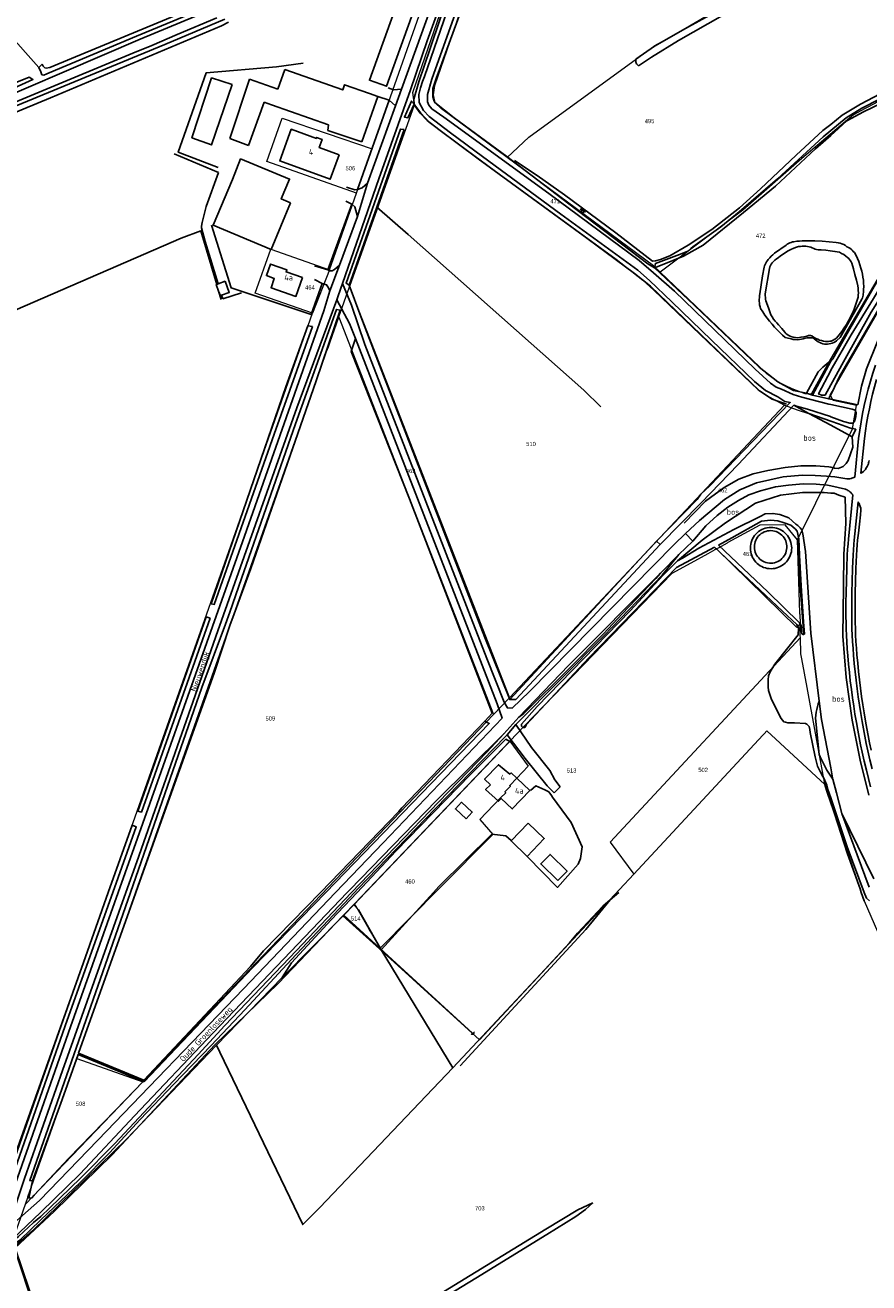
# Model space of a CAD drawing. Header units: metres. Extents: x 233829 to 239427, y 444283 to 448222.
# Tile 122 of 171: x 236654 to 237016, y 446332 to 446873. Entities that reach past the tile are written whole.
import ezdxf
from ezdxf.enums import TextEntityAlignment as Align

# ---------------------------------------------------------------- set-up
doc = ezdxf.new("R2010")
doc.units = ezdxf.units.M
doc.header["$MEASUREMENT"] = 0
for name, color, linetype in [('BIJGEBOUW', 4, 'Continuous'), ('CULTUURAANDUIDING', 253, 'Continuous'), ('DAKRAND', 4, 'Continuous'), ('DAKRAND-BYG', 4, 'Continuous'), ('Goud-kadastrale grenzen', 13, 'Continuous'), ('HEG', 253, 'Continuous'), ('HEK', 253, 'Continuous'), ('HOOFDGEBOUW', 4, 'Continuous'), ('HOUTWAL', 253, 'Continuous'), ('HUISNUMMER', 253, 'Continuous'), ('INSTEEKSLOOT', 153, 'Continuous'), ('KANTVERH', 253, 'Continuous'), ('KANTWATER', 153, 'Continuous'), ('KUNSTWERK', 253, 'Continuous'), ('MIDSLTGREPPEL', 253, 'Continuous'), ('OVERIGEAFSCH', 253, 'Continuous'), ('OVLIJNOBJ', 253, 'Continuous'), ('RASTER', 253, 'Continuous'), ('STRAATNAAM', 253, 'Continuous'), ('TALUD', 253, 'Continuous'), ('TUSSENMUUR', 253, 'Continuous')]:
    doc.layers.add(name, color=color, linetype=linetype)
doc.layers.add('G01 kadestrale perceelsgrens', color=73, linetype='Continuous', lineweight=0)
doc.layers.add('Z01 perceelnummer', color=73, linetype='Continuous', lineweight=13)
doc.styles.get("Standard").update_dxf_attribs({"font": 'iso.shx'})
doc.styles.add('Styledgn001', font='dgn001.shx')

# ---------------------------------------------------------------- blocks, each defined once
blk = doc.blocks.new('TA', base_point=(75009.5, 300012))
for p, q in [((75009.5, 300012.5), (75010, 300012.5)), ((75009.5, 300012.25), (75010.5, 300012.25)), ((75009.5, 300012), (75010, 300012)), ((75009.5, 300011.75), (75010.5, 300011.75)), ((75009.5, 300011.5), (75010, 300011.5))]:
    blk.add_line(p, q)
blk = doc.blocks.new('A$C1532452F')
at = {"layer": 'G01 kadestrale perceelsgrens'}
for p, q in [((236802.92, 446819.627), (236832.908, 446904.808)), ((236796.203, 446800.547), (236802.92, 446819.627)), ((236784.62, 446767.646), (236796.203, 446800.547)), ((236784.62, 446767.646), (236777.228, 446748.944)), ((236793.183, 446760.267), (236861.882, 446583.589)), ((236788.572, 446747.307), (236855.051, 446576.442)), ((236980.181, 446709.477), (236861.882, 446583.589)), ((236985.772, 446651.57), (237009.384, 446699.196)), ((236931.683, 446637.051), (236868.337, 446571.634)), ((236986.686, 446619.596), (236986.807, 446615.377)), ((236986.974, 446609.517), (236905.268, 446521.57)), ((236861.882, 446583.589), (236855.051, 446576.442)), ((236862.096, 446565.049), (236868.337, 446571.634)), ((236795.258, 446495.101), (236862.096, 446565.049)), ((236905.268, 446521.57), (236915.352, 446507.903)), ((236806.001, 446475.695), (236790.324, 446489.936)), ((236806.458, 446476.157), (236806.001, 446475.695)), ((236806.001, 446475.695), (236849.076, 446436.564)), ((236654.954, 446369.107), (236675.996, 446428.636)), ((236675.996, 446428.636), (236704.284, 446418.637)), ((236704.284, 446418.637), (236653.783, 446365.796)), ((236653.783, 446365.796), (236646.149, 446344.199)), ((236654.954, 446369.107), (236653.783, 446365.796)), ((236649.418, 446347.234), (236708.716, 446172.488))]:
    blk.add_line(p, q, dxfattribs=at)
at = {"layer": 'G01 kadestrale perceelsgrens', "flags": 128}
for points in [[(237009.384, 446699.196), (237011.094, 446709.288), (237001.129, 446711.454), (236999.768, 446713.893), (237025.518, 446758.52), (237044.637, 446784.788), (237064.167, 446810.605), (237089.984, 446839.335), (237109.381, 446857.761), (237124.6, 446868.434), (237180.786, 446909.784), (237184.463, 446912.354), (237224.998, 446948.144), (237235.195, 446954.848), (237266.616, 446977.815)], [(236821.039, 446838.546), (236820.31, 446843.896), (236833.406, 446881.482), (236843.553, 446910.389), (236845.728, 446909.874)], [(236860.98, 446815.886), (236832.699, 446836.787), (236830.023, 446839.325), (236829.294, 446842.879), (236829.765, 446846.781), (236837.66, 446869.692), (236845.82, 446893.764), (236849.135, 446905.164), (236845.728, 446909.874)], [(236860.98, 446815.886), (236870.199, 446824.663), (236924.373, 446864.083), (236974.218, 446891.592)], [(237118.889, 446874.825), (237088.803, 446848.656), (237053.487, 446809.638), (237023.659, 446769.824), (237000.021, 446729.483), (236991.622, 446714.167), (236989.059, 446714.373), (236983.377, 446716.387), (236977.491, 446719.341), (236972.61, 446722.954), (236926.714, 446766.542)], [(237118.889, 446874.825), (237090.927, 446860.679), (237070.3, 446853.591), (237062.251, 446851.627), (237025.659, 446842.698), (237020.109, 446839.753), (237019.225, 446839.284), (237014.807, 446836.94), (237009.822, 446834.295), (237006.424, 446831.411), (236987.661, 446815.488), (236962.257, 446793.204), (236926.714, 446766.542)], [(236793.183, 446760.267), (236793.278, 446760.533), (236821.039, 446838.546)], [(236821.039, 446838.546), (236823.759, 446834.954), (236827.37, 446831.023), (236855.972, 446809.951), (236907.802, 446772.125), (236919.253, 446763.225), (236924.007, 446758.828), (236943.836, 446739.746), (236968.891, 446715.978), (236973.535, 446713.062), (236980.181, 446709.477)], [(236796.203, 446800.547), (236757.679, 446814.243), (236764.2, 446832.813), (236802.92, 446819.627)], [(236926.714, 446766.542), (236923.813, 446769.298), (236860.98, 446815.886)], [(236777.228, 446748.944), (236752.623, 446757.535), (236759.277, 446776.545), (236784.62, 446767.646)], [(236788.572, 446747.307), (236788.611, 446747.418), (236793.183, 446760.267)], [(236639.543, 446358.129), (236669.367, 446442.72), (236741.246, 446646.588), (236777.228, 446748.944)], [(236675.996, 446428.636), (236676.046, 446428.777), (236676.096, 446428.918), (236687.516, 446461.227), (236691.175, 446471.578), (236691.5, 446472.497), (236694.834, 446481.929), (236702.151, 446502.63), (236709.468, 446523.331), (236709.772, 446524.191), (236751.763, 446642.985), (236764.332, 446678.608), (236782.601, 446730.384), (236783.332, 446732.455), (236784.062, 446734.525), (236784.793, 446736.596), (236788.572, 446747.307)], [(236980.181, 446709.477), (236985.55, 446707.362), (236994.846, 446704.435), (237009.384, 446699.196)], [(236985.772, 446651.57), (236980.497, 446658.055), (236969.479, 446657.865), (236955.826, 446650.345), (236955.459, 446650.143), (236951.633, 446648.035), (236950.928, 446647.646)], [(236950.928, 446647.646), (236950.795, 446647.573), (236950.61, 446647.471), (236950.243, 446647.269), (236947.202, 446645.595), (236939.909, 446641.58), (236931.683, 446637.051)], [(236950.928, 446647.646), (236985.432, 446613.896), (236986.807, 446615.377)], [(236986.686, 446619.596), (236986.67, 446620.172), (236985.772, 446651.57)], [(236986.974, 446609.517), (236986.949, 446610.389), (236986.896, 446612.256), (236986.855, 446613.696), (236986.807, 446615.377)], [(236997.465, 446546.338), (236996.983, 446548.97), (236996.727, 446550.369), (236989.829, 446588.071), (236987.586, 446600.332), (236987.173, 446602.589), (236986.974, 446609.517)], [(236855.051, 446576.442), (236753.109, 446469.801), (236727.03, 446442.436), (236704.398, 446418.756), (236704.284, 446418.637)], [(236997.465, 446546.338), (236972.56, 446569.481), (236971.336, 446568.163), (236970.825, 446567.613), (236915.352, 446507.903)], [(236862.096, 446565.049), (236870.018, 446554.314), (236865.064, 446549.118), (236862.024, 446545.93), (236862.312, 446545.651), (236859.959, 446543.218), (236860.325, 446542.862), (236858.107, 446540.576), (236849.162, 446531.358), (236854.696, 446524.921), (236831.779, 446501.759), (236806.458, 446476.157)], [(237074.155, 446359.165), (237014.558, 446496.21), (237002.505, 446531.349), (236998.554, 446542.869), (236997.579, 446545.712), (236997.495, 446546.175), (236997.465, 446546.338)], [(236915.352, 446507.903), (236909.174, 446501.253), (236898.963, 446490.262), (236849.076, 446436.564)], [(236790.324, 446489.936), (236790.936, 446490.577), (236795.258, 446495.101)], [(236806.458, 446476.157), (236805.441, 446477.872), (236801.664, 446484.243), (236796.404, 446493.158), (236795.258, 446495.101)], [(236649.418, 446347.234), (236666.149, 446362.767), (236691.078, 446387.141), (236735.303, 446434.448), (236762.46, 446460.77), (236790.324, 446489.936)]]:
    blk.add_lwpolyline(points, dxfattribs=at)
at = {"layer": 'Z01 perceelnummer', "linetype": 'Continuous', "lineweight": 13, "style": 'Styledgn001'}
for s, p in [('495', (236922.144, 446831.545)), ('506', (236793.509, 446811.268)), ('471', (236881.596, 446797.129)), ('472', (236969.911, 446782.262)), ('464', (236776.142, 446760.054)), ('510', (236871.189, 446692.758)), ('463', (236819.449, 446681.161)), ('462', (236953.557, 446672.835)), ('461', (236964.261, 446645.478)), ('509', (236759.137, 446574.775)), ('513', (236888.63, 446552.414)), ('502', (236945.154, 446552.647)), ('460', (236819.152, 446504.692)), ('514', (236795.836, 446488.803)), ('508', (236677.572, 446409.144)), ('703', (236849.183, 446364.222))]:
    blk.add_text(s, height=1.8, dxfattribs=at).set_placement(p, align=Align.MIDDLE_CENTER)

msp = doc.modelspace()

# ---------------------------------------------------------------- linework, layer by layer
at = {"layer": 'BIJGEBOUW'}
for p in [(236765.3, 446853.76), (236750.2, 446849.58)]:
    msp.add_line(p, (236762.34, 446845.32), dxfattribs=at)
msp.add_lwpolyline([(236805.34, 446842.14), (236801.8, 446843.39), (236791.05, 446847.17), (236790.28, 446844.98), (236765.3, 446853.76)], dxfattribs=at)
at = {"layer": 'DAKRAND'}
msp.add_lwpolyline([(236853.77, 446546.23), (236851.68, 446544.17), (236857.22, 446539.19), (236858.39, 446540.35)], dxfattribs=at)
at = {"layer": 'DAKRAND-BYG'}
for p, q in [((236750.2, 446849.58), (236741.7, 446824.09)), ((236798.42, 446822.56), (236805.34, 446842.14)), ((236749.81, 446821.1), (236756.46, 446839.69)), ((236756.46, 446839.69), (236759.65, 446838.53)), ((236759.65, 446838.53), (236784.14, 446829.9)), ((236784.14, 446829.9), (236783.82, 446827.5)), ((236783.82, 446827.5), (236798.42, 446822.56)), ((236741.7, 446824.09), (236749.81, 446821.1)), ((236736.07, 446761.31), (236736.7, 446761.56)), ((236736.7, 446761.56), (236739.68, 446762.74))]:
    msp.add_line(p, q, dxfattribs=at)
for points in [[(236742.71, 446847.29), (236733.9, 446850.11), (236725.42, 446824.39), (236733.83, 446821.33), (236742.71, 446847.29)], [(236767.85, 446796.37), (236759.55, 446776.35), (236734.59, 446786.75), (236742.87, 446806.45), (236746.36, 446815.28), (236767.38, 446806.65), (236763.8, 446798.08), (236767.85, 446796.37)], [(236736.91, 446758.47), (236735.9, 446761.24), (236736.07, 446761.31)], [(236739.68, 446762.74), (236741.46, 446757.87), (236738.2, 446756.68)], [(236738.2, 446756.68), (236737.64, 446756.47), (236736.91, 446758.47)], [(236843.25, 446531.67), (236845.91, 446534.53), (236841.35, 446538.77), (236838.69, 446535.91), (236843.25, 446531.67)], [(236869.59, 446515.49), (236862.61, 446522.1), (236869.9, 446529.79)], [(236869.9, 446529.79), (236876.88, 446523.17), (236869.59, 446515.49)], [(236882.69, 446505.1), (236875.39, 446512.22), (236879.38, 446516.31), (236886.68, 446509.19), (236882.69, 446505.1)]]:
    msp.add_lwpolyline(points, dxfattribs=at)
at = {"layer": 'HEG'}
msp.add_lwpolyline([(236880.04, 446541.65), (236880.37, 446540.9), (236888.45, 446530.02)], dxfattribs=at)
at = {"layer": 'HEK'}
msp.add_lwpolyline([(236870.95, 446543.75), (236873.32, 446545.78), (236877.16, 446544.05), (236878.78, 446543.16)], dxfattribs=at)
at = {"layer": 'HOOFDGEBOUW'}
msp.add_line((236870.62, 446543.74), (236865.03, 446549.08), dxfattribs=at)
for points in [[(236788.68, 446817.09), (236784.89, 446806.58), (236763.18, 446814.42), (236768.1, 446828.02), (236778.9, 446824.11), (236779.04, 446824.5), (236781.39, 446823.65), (236780.13, 446820.17), (236788.68, 446817.09)], [(236772.94, 446764.29), (236770.11, 446756.19), (236759.43, 446759.92), (236760.83, 446763.92), (236757.43, 446765.11), (236759.17, 446770.1), (236766.24, 446767.64), (236765.92, 446766.74), (236772.94, 446764.29)], [(236865.03, 446549.08), (236862.62, 446551.38), (236862.1, 446550.83), (236857.2, 446554.87), (236851.25, 446548.64), (236853.77, 446546.23)], [(236858.39, 446540.35), (236863.1, 446535.86), (236870.62, 446543.74)]]:
    msp.add_lwpolyline(points, dxfattribs=at)
at = {"layer": 'HOUTWAL'}
for p, q in [((236783.91, 446767.62), (236794.21, 446795.89)), ((236803.66, 446733), (236851.3, 446609.54)), ((236862.06, 446582.85), (236925.14, 446650.95)), ((236864.72, 446582.85), (236926.63, 446649.61)), ((237000, 446553.55), (237000.83, 446549.22)), ((236905.17, 446496.78), (236908.94, 446500))]:
    msp.add_line(p, q, dxfattribs=at)
for points in [[(236736.66, 446811.57), (236719.56, 446818.15), (236731.57, 446852.31), (236761.82, 446854.81), (236773.17, 446856.43)], [(236837.55, 446424.63), (236875.24, 446464.83), (236887.78, 446478.25), (236891.23, 446482.44)]]:
    msp.add_lwpolyline(points, dxfattribs=at)
at = {"layer": 'INSTEEKSLOOT'}
for p, q in [((236980.83, 446778.22), (236975.84, 446774.74)), ((236944.13, 446671.16), (236942.54, 446668.93)), ((236739.83, 446615.25), (236741.7, 446620.45)), ((236743.62, 446619.67), (236741.73, 446614.79)), ((236988.39, 446610.92), (236988.43, 446610.93)), ((236997, 446549.08), (236998.41, 446546.05)), ((237000.83, 446549.22), (237000.97, 446548.66)), ((236815.6, 446536.41), (236814.4, 446534.83)), ((236676.68, 446430.86), (236701.25, 446500)), ((236783.04, 446500), (236751.64, 446467.71)), ((237015.36, 446497.49), (237016.66, 446496.36))]:
    msp.add_line(p, q, dxfattribs=at)
for points in [[(236659.55, 446854.52), (236660.49, 446852.74), (236660.96, 446851.5), (236661.73, 446851.35), (236663.02, 446851.8), (236664.11, 446852.29), (236701.65, 446868.03), (236774.16, 446898.16), (236772.11, 446899.48), (236737.05, 446884.82), (236673.69, 446858.42), (236664.37, 446854.58), (236662.78, 446854.34), (236662.12, 446854.49), (236661.52, 446855.22), (236660.99, 446856.01)], [(236841.82, 446898.57), (236825.37, 446850.75), (236824.52, 446848.6), (236823.65, 446845.87), (236822.96, 446843.04), (236823.1, 446839.6), (236824.91, 446836.13), (236827.45, 446833.5)], [(236980.28, 446893.31), (236976.9, 446893.38), (236972.3, 446890.49), (236954.23, 446881.03), (236937.52, 446871.29), (236924.26, 446863.75), (236916.25, 446858.13)], [(236917.41, 446855.37), (236923.01, 446858.98), (236934.61, 446866.14), (236965.11, 446883.72), (236980.28, 446893.31)], [(236987.64, 446712.83), (236983.85, 446714.04), (236978.82, 446716.25), (236976.57, 446717.18), (236974.07, 446718.87), (236967.49, 446724.93), (236932.87, 446758.4), (236923.87, 446766.26), (236917.71, 446771.63), (236878.91, 446800.39), (236833.66, 446833.26), (236828.5, 446836.84), (236827.29, 446838.42), (236826.69, 446839.87), (236826.65, 446842.92), (236828.6, 446849.62), (236841.58, 446886.25)], [(236739.62, 446875.41), (236713.75, 446864.54), (236622.69, 446826.86), (236534.55, 446789.66), (236491.07, 446771.55), (236455.07, 446756.5), (236429.8, 446745.47), (236425.74, 446743.65), (236426.27, 446741.9), (236433.9, 446745.63), (236463.28, 446757.61), (236507.41, 446776.07), (236570.52, 446802.58), (236664.66, 446841.54), (236738.09, 446872.49), (236741.18, 446874.01)], [(236916.25, 446858.13), (236916.19, 446857.73), (236916.2, 446857.34), (236916.26, 446856.94), (236916.39, 446856.57), (236916.57, 446856.21), (236916.81, 446855.89), (236917.09, 446855.61), (236917.41, 446855.37)], [(237013.42, 446837.1), (237021.01, 446840.95), (237028.62, 446844.16), (237036.32, 446846.23), (237046.28, 446848.31), (237057.08, 446850.55), (237071.73, 446854.89), (237088.46, 446860.06)], [(236659.55, 446854.52), (236660.44, 446855.45), (236660.99, 446856.01)], [(236603.74, 446828.73), (236604.76, 446829.14), (236634.74, 446842.1), (236638.23, 446843.61), (236655.48, 446850.38), (236657.04, 446849.46), (236639.23, 446841.37), (236604.06, 446826.63)], [(236820.91, 446838.82), (236819.86, 446840.16), (236816.77, 446833.26), (236818.23, 446832.97), (236820.91, 446838.82)], [(237021.82, 446839.28), (237014.14, 446835.59), (237006.87, 446831.71), (237001.69, 446826.78), (237000, 446825.31), (236993.44, 446819.63), (236976.34, 446803.63), (236962.54, 446792.19), (236945.24, 446778.25), (236936.68, 446773.52), (236927.61, 446769.7), (236924.3, 446768.52), (236924.65, 446770.36), (236933.82, 446773.82), (236936.94, 446774.85), (236938.52, 446775.7), (236939.91, 446776.79), (236940.68, 446777.51), (236952.84, 446786.15), (236960.67, 446792.56), (236977.08, 446806.72), (236996.8, 446824.84), (237000, 446827.5), (237006.64, 446833.01), (237013.42, 446837.1)], [(236827.45, 446833.5), (236836.59, 446826.45), (236850.34, 446816.38), (236884.02, 446791.53), (236917.04, 446767.46), (236922.13, 446762.99), (236931.68, 446753.81), (236948.77, 446737.41), (236967.26, 446719.59), (236972.01, 446715.79), (236977.33, 446712.95), (236980.32, 446710.99), (236982.62, 446710.51), (236973.94, 446701.66), (236948.04, 446674.72), (236944.13, 446671.16)], [(236816.68, 446827.94), (236815.05, 446828.09), (236791.66, 446761.83), (236793.07, 446761.05), (236804.89, 446794.55), (236816.68, 446827.94)], [(236984.22, 446779.68), (236983.61, 446779.58), (236983.01, 446779.42), (236982.42, 446779.2), (236981.86, 446778.93), (236981.33, 446778.6), (236980.83, 446778.22)], [(236990.18, 446780.06), (236988.98, 446780.09), (236987.79, 446780.07), (236986.59, 446779.99), (236985.4, 446779.86), (236984.22, 446779.68)], [(237002.4, 446779.41), (236999.35, 446779.68), (236996.3, 446779.88), (236993.24, 446780.01), (236990.18, 446780.06)], [(237036.82, 446777.59), (237034.62, 446778.82), (237033.58, 446779.33), (237030.8, 446775.11), (237024.42, 446765.3), (237018.36, 446755.31), (237008.85, 446739.66), (237000.07, 446724.47), (237000, 446724.32), (236994.8, 446714.25), (236996.1, 446713.74), (236997.58, 446713.74), (237000, 446718.13), (237005.49, 446728.1), (237017.35, 446749.43), (237023.38, 446758.95), (237028, 446766.18), (237034.51, 446774.37), (237036.82, 446777.59)], [(237007, 446777.53), (237006.32, 446778.02), (237005.59, 446778.44), (237004.83, 446778.79), (237004.04, 446779.08), (237003.23, 446779.28), (237002.4, 446779.41)], [(237010.17, 446775.03), (237009.73, 446775.55), (237009.26, 446776.04), (237008.74, 446776.48), (237008.19, 446776.88), (237007.61, 446777.23), (237007, 446777.53)], [(236973.19, 446772.03), (236972.77, 446771.57), (236972.4, 446771.06), (236972.07, 446770.53), (236971.81, 446769.96), (236971.6, 446769.37), (236971.44, 446768.76)], [(236975.84, 446774.74), (236975.13, 446774.12), (236974.44, 446773.46), (236973.8, 446772.76), (236973.19, 446772.03)], [(237013.32, 446766.97), (237012.98, 446768.38), (237012.57, 446769.76), (237012.08, 446771.13), (237011.51, 446772.46), (237010.88, 446773.77), (237010.17, 446775.03)], [(236971.44, 446768.76), (236970.72, 446764.97), (236970.06, 446761.16), (236969.47, 446757.35)], [(237014.04, 446757.89), (237014.15, 446759.19), (237014.19, 446760.5), (237014.16, 446761.81), (237014.05, 446763.11), (237013.88, 446764.41), (237013.63, 446765.69), (237013.32, 446766.97)], [(236969.47, 446757.35), (236969.38, 446756.53), (236969.33, 446755.71), (236969.32, 446754.89)], [(237002.55, 446737.1), (237004.03, 446738.58), (237013.42, 446755.02)], [(237013.42, 446755.02), (237013.66, 446755.57), (237013.84, 446756.13), (237013.97, 446756.71), (237014.03, 446757.29), (237014.04, 446757.89)], [(236789.18, 446750.24), (236787.63, 446750.57), (236769.93, 446701.47), (236746.66, 446634.94), (236741.7, 446620.45)], [(236743.62, 446619.67), (236750.75, 446639.27), (236778.87, 446719.96), (236789.18, 446750.24)], [(236969.32, 446754.89), (236969.29, 446754.1), (236969.33, 446753.31), (236969.45, 446752.53), (236969.63, 446751.76), (236969.89, 446751.02)], [(236969.89, 446751.02), (236970.77, 446749.59), (236971.7, 446748.19), (236972.67, 446746.83), (236973.7, 446745.51), (236974.78, 446744.22), (236975.9, 446742.98), (236977.06, 446741.78)], [(236777.31, 446743.27), (236775.21, 446743.58), (236765.79, 446717.34), (236733.76, 446624.02), (236734.99, 446623.81), (236760.84, 446696.98), (236777.31, 446743.27)], [(236977.06, 446741.78), (236978.16, 446740.67), (236979.29, 446739.58), (236980.44, 446738.53)], [(236980.44, 446738.53), (236981.7, 446738.18), (236982.97, 446737.88)], [(236982.97, 446737.88), (236983.86, 446737.72), (236984.75, 446737.62), (236985.66, 446737.59), (236986.56, 446737.63), (236987.46, 446737.74)], [(236987.46, 446737.74), (236988.21, 446738), (236988.99, 446738.2), (236989.78, 446738.34), (236990.58, 446738.4), (236991.38, 446738.4)], [(236991.38, 446738.4), (236991.8, 446738.4), (236992.21, 446738.33), (236992.6, 446738.18), (236992.95, 446737.96)], [(236992.95, 446737.96), (236993.47, 446737.48), (236994.04, 446737.04), (236994.63, 446736.66), (236995.26, 446736.33), (236995.92, 446736.06), (236996.6, 446735.85), (236997.3, 446735.71)], [(236997.3, 446735.71), (236997.98, 446735.68), (236998.66, 446735.71), (236999.33, 446735.79), (237000, 446735.92)], [(237000, 446735.92), (237000.68, 446736.12), (237001.34, 446736.38), (237001.96, 446736.71), (237002.55, 446737.1)], [(236926.63, 446649.61), (236944.31, 446667.51), (236960.19, 446684), (236984.16, 446709.37), (236985.28, 446709.06), (236990.01, 446707.76), (236999.92, 446704.51), (237000, 446704.48), (237005.44, 446702.35), (237008.23, 446701.75), (237009.55, 446701.72), (237010.42, 446702.73), (237010.84, 446704.37), (237010.9, 446706.08), (237010.51, 446707.33), (237009.16, 446707.7), (237000, 446709.75), (236999.22, 446709.93), (236987.64, 446712.83)], [(236942.54, 446668.93), (236925.14, 446650.95), (236926.63, 446649.61)], [(236867.14, 446572.29), (236873.88, 446579.96), (236913.83, 446621.03), (236927.94, 446636.33), (236934.18, 446642.55), (236936.23, 446643.7), (236943.35, 446647.93), (236958.39, 446656), (236969.65, 446661.64), (236971.84, 446662.7), (236975.17, 446662.93), (236978.07, 446662.37), (236982.07, 446661.02), (236985.01, 446658.3)], [(236986.55, 446644.91), (236986.33, 446651.91), (236985.61, 446655.24), (236984.69, 446656.27), (236982.9, 446657.81), (236979.99, 446658.92), (236977.22, 446659.75), (236974.19, 446660.05), (236970.29, 446659.52), (236957.55, 446652.34), (236951.81, 446649.31)], [(236985.01, 446658.3), (236985.84, 446657.64), (236986.88, 446656.76), (236987.55, 446655.83), (236988.09, 446654.18), (236989.2, 446646.53), (236991.51, 446611.48), (236995.08, 446582.24)], [(236974.32, 446656.9), (236973.5, 446656.86), (236972.69, 446656.74), (236971.89, 446656.55), (236971.11, 446656.29), (236970.36, 446655.96), (236969.65, 446655.55), (236968.97, 446655.09), (236968.34, 446654.56), (236967.76, 446653.98), (236967.24, 446653.34), (236966.78, 446652.67), (236966.38, 446651.95), (236966.05, 446651.2), (236965.79, 446650.42), (236965.61, 446649.62), (236965.5, 446648.8), (236965.46, 446647.98), (236965.5, 446647.16), (236965.62, 446646.35), (236965.81, 446645.55), (236966.07, 446644.77), (236966.41, 446644.02), (236966.81, 446643.31), (236967.28, 446642.63), (236967.8, 446642), (236968.39, 446641.42), (236969.02, 446640.9), (236969.7, 446640.44), (236970.42, 446640.04), (236971.17, 446639.71), (236971.95, 446639.45), (236972.75, 446639.27), (236973.56, 446639.16), (236974.38, 446639.12)], [(236974.38, 446639.12), (236975.2, 446639.16), (236976.01, 446639.28), (236976.81, 446639.47), (236977.59, 446639.73), (236978.34, 446640.07), (236979.06, 446640.47), (236979.73, 446640.94), (236980.36, 446641.46), (236980.94, 446642.05), (236981.46, 446642.68), (236981.92, 446643.36), (236982.32, 446644.08), (236982.65, 446644.83), (236982.91, 446645.61), (236983.09, 446646.41), (236983.2, 446647.22), (236983.24, 446648.04), (236983.2, 446648.86), (236983.08, 446649.67), (236982.89, 446650.47), (236982.63, 446651.25), (236982.3, 446652), (236981.89, 446652.72), (236981.43, 446653.39), (236980.9, 446654.02), (236980.32, 446654.6), (236979.68, 446655.12), (236979.01, 446655.59), (236978.29, 446655.98), (236977.54, 446656.31), (236976.76, 446656.57), (236975.96, 446656.76), (236975.14, 446656.87), (236974.32, 446656.9)], [(236950.09, 446648.4), (236933.67, 446639.72), (236896.01, 446600.85), (236869.08, 446572.04), (236868.71, 446570.98)], [(236950.09, 446648.4), (236979.24, 446620.89), (236985.48, 446615.11), (236986.18, 446613.57), (236985.97, 446610.78), (236976.02, 446598.15), (236973.98, 446594.8), (236973.29, 446593.07), (236973.07, 446591.31), (236973.08, 446590.17), (236973.08, 446588.37), (236973.2, 446586.72), (236974.53, 446582.9), (236978.78, 446574.73), (236979.82, 446573.37), (236980.55, 446573.15), (236981.54, 446572.93), (236984.37, 446572.84), (236989.11, 446572.67), (236989.74, 446572.34), (236990.8, 446571.28), (236991.07, 446570.07), (236991.22, 446568.67), (236993.31, 446558.28), (236994.39, 446554.32), (236995.57, 446551.72), (236996.64, 446549.85), (236997, 446549.08)], [(236951.81, 446649.31), (236972.91, 446629.13), (236986.62, 446615.81)], [(236988.75, 446611.05), (236988.36, 446616.29), (236987.26, 446631.8), (236986.55, 446644.91)], [(236739.83, 446615.25), (236729.7, 446588.06), (236698.98, 446500), (236687.06, 446465.82), (236668.43, 446412.53), (236655.7, 446376.11), (236656.9, 446375.99), (236669.62, 446411), (236676.48, 446430.3)], [(236701.25, 446500), (236705.11, 446510.86), (236735.01, 446594.22), (236741.73, 446614.79)], [(236733.22, 446617.9), (236731.55, 446618.44), (236702.15, 446534.97), (236703.71, 446534.53), (236733.22, 446617.9)], [(236986.62, 446615.81), (236986.92, 446615.43), (236987.16, 446615), (236987.33, 446614.54), (236987.44, 446614.07), (236987.47, 446613.58), (236987.43, 446613.09)], [(236987.43, 446613.09), (236987.4, 446612.48), (236987.44, 446611.86), (236987.55, 446611.26)], [(236987.55, 446611.26), (236987.7, 446611.07), (236987.91, 446610.94), (236988.14, 446610.89), (236988.39, 446610.92)], [(236988.43, 446610.93), (236988.6, 446610.97), (236988.75, 446611.05)], [(236995.08, 446582.24), (236994.66, 446581.07), (236994.31, 446579.87), (236994.01, 446578.66), (236993.79, 446577.43), (236993.63, 446576.2), (236993.53, 446574.95)], [(236995.08, 446582.24), (236996.06, 446574.28), (237000, 446553.55)], [(236815.6, 446536.41), (236851.32, 446573.66), (236853.21, 446572.6), (236791.22, 446508.42), (236783.04, 446500)], [(236868.71, 446570.98), (236868.47, 446570.87), (236868.21, 446570.83), (236867.94, 446570.85), (236867.69, 446570.93), (236867.46, 446571.08), (236867.28, 446571.27), (236867.15, 446571.51), (236867.08, 446571.76), (236867.08, 446572.03), (236867.14, 446572.29)], [(237000.97, 446548.66), (236998.29, 446552.5), (236995.48, 446558.22), (236995.03, 446559.21), (236993.53, 446574.95)], [(236790.67, 446490.27), (236764.15, 446463.37), (236768.25, 446469.72), (236785.29, 446488.19), (236796.41, 446500), (236813.08, 446517.7), (236845.19, 446550.72), (236860.42, 446565.8), (236862.02, 446564.79)], [(236862.02, 446564.79), (236860.48, 446563.32), (236800.1, 446500), (236794.98, 446494.63), (236790.67, 446490.27)], [(237015.36, 446497.49), (237014.42, 446500), (237007.01, 446519.63), (237000, 446540.62), (236998.78, 446544.28), (236998.41, 446546.05)], [(237000.97, 446548.66), (237002.46, 446542.81), (237004.8, 446533.87), (237016.49, 446502.29)], [(236750.65, 446468.14), (236756.2, 446474.81), (236780.63, 446500), (236814.4, 446534.83)], [(236689.48, 446500), (236699.72, 446528.84), (236701.49, 446528.23), (236691.42, 446500)], [(236557.98, 446500), (236564.46, 446488.3), (236573.56, 446472.68), (236616.79, 446395.39), (236628.44, 446374.53), (236637.05, 446358.33), (236639.6, 446356.37), (236640.51, 446357.13), (236641.83, 446359.24), (236645.64, 446370.33), (236671.82, 446445.08), (236691.42, 446500)], [(236572.34, 446478.86), (236603.47, 446422.54), (236636.02, 446363.76), (236638.73, 446359.12), (236639.32, 446358.96), (236648.94, 446386.09), (236678.81, 446469.92), (236689.48, 446500)], [(236845.45, 446439.13), (236845.68, 446439.02), (236845.93, 446438.99), (236846.17, 446439.04), (236846.39, 446439.16), (236846.57, 446439.34), (236846.67, 446439.56), (236846.71, 446439.81), (236846.67, 446440.06)], [(236897.73, 446366.49), (236891.25, 446363.53), (236877.6, 446355.19), (236822.06, 446321.23), (236788.67, 446300.98), (236725.57, 446262.9), (236697.1, 446245.51)], [(236698.18, 446243.22), (236710.31, 446250.69), (236736.66, 446266.83), (236765.37, 446284.17), (236795.5, 446302.36), (236818.82, 446316.74), (236847.51, 446334.13), (236877.98, 446353), (236890.42, 446360.67), (236894.63, 446363.67), (236897.73, 446366.49)], [(236650.36, 446343.46), (236656.73, 446323.94), (236663.27, 446305.45), (236672.3, 446279.22), (236680.62, 446253.93), (236688.62, 446230.16), (236697.33, 446204.22), (236705.23, 446180.8), (236709.06, 446171.64)]]:
    msp.add_lwpolyline(points, dxfattribs=at)
at = {"layer": 'KANTVERH'}
for p, q in [((236805.34, 446842.14), (236810.14, 446840.59)), ((236812.86, 446838.06), (236815.47, 446845.29)), ((236738.69, 446755.09), (236738.2, 446756.68)), ((236746.73, 446757.73), (236738.69, 446755.09)), ((237010.32, 446678.54), (237012.02, 446695.13)), ((237006.3, 446673.32), (237000, 446674.79)), ((237001.73, 446678.67), (237006.92, 446677.8)), ((237011.75, 446667.83), (237010.11, 446651.4)), ((237012.75, 446662.34), (237012.93, 446664.25)), ((237012.93, 446664.25), (237012.98, 446664.81)), ((236937.64, 446654.2), (236940.72, 446651.02)), ((237011.58, 446651.4), (237011.89, 446654.36)), ((236934.74, 446645.24), (236940.72, 446651.02)), ((237007.45, 446649.77), (237007.64, 446651.79)), ((237010.13, 446651.54), (237009.94, 446649.54)), ((237011.38, 446649.41), (237011.58, 446651.4)), ((236883.7, 446545.32), (236881.19, 446542.77))]:
    msp.add_line(p, q, dxfattribs=at)
for points in [[(236790.13, 446761.74), (236805.74, 446806.68), (236819.36, 446845.02), (236826.55, 446866.07), (236840.07, 446903.36), (236846.9, 446922.98), (236849.83, 446924.59), (236856.31, 446927.23), (236880.72, 446937.01), (236911.24, 446950.1), (236921.02, 446954.12), (236930.69, 446958.2), (236939.69, 446962.3), (236947.59, 446965.01), (236970.05, 446974.54), (236988.28, 446981.9), (237000, 446987.13), (237015.65, 446994.11), (237030.33, 447000)], [(236622.42, 446832.09), (236703.15, 446866.69), (236750.24, 446886.37), (236767.72, 446893.52), (236779.89, 446898.2), (236783.38, 446899.8), (236783.72, 446901.85), (236783.79, 446903.35), (236783.53, 446905.17), (236781.95, 446906.62), (236775.88, 446911.16), (236754.91, 446925.28), (236685.63, 446973.51), (236653.37, 446995.21)], [(236809.72, 446845.87), (236812.09, 446845.05), (236815.47, 446845.29), (236832.08, 446891.45)], [(236736.14, 446875.96), (236719.08, 446868.79), (236708.15, 446864.08), (236700.07, 446860.76), (236619.32, 446827.16)], [(236800.93, 446804.9), (236812.86, 446838.06), (236810.14, 446840.59)], [(236736.7, 446761.56), (236731.08, 446779.83), (236729.5, 446785.67), (236729.5, 446786.41), (236729.81, 446787.9), (236731.55, 446794.83), (236736.79, 446809.51)], [(236791.86, 446803.2), (236795.39, 446802), (236796.63, 446802.14), (236798.58, 446802.8), (236800.93, 446804.9), (236796.54, 446790.59)], [(236788.85, 446769.68), (236796.54, 446790.59), (236795.39, 446794.69), (236794.21, 446795.89), (236791.51, 446797.1)], [(236778.16, 446769.35), (236783.91, 446767.62), (236784.8, 446767.19), (236785.73, 446767.18), (236786.73, 446767.7), (236788.85, 446769.68), (236784.7, 446758.57)], [(236641.86, 446355.16), (236643.19, 446358.06), (236646.67, 446366.76), (236673.23, 446442.23), (236693.77, 446500), (236707.37, 446538.25), (236724.45, 446586.8), (236747.21, 446650.71), (236782.1, 446750.03), (236784.7, 446758.57), (236784.18, 446759.84), (236783.28, 446761.21), (236781.4, 446761.69), (236778.11, 446763.46)], [(236697.01, 446500), (236701.67, 446513.12), (236736.56, 446612.38), (236770.5, 446708.29), (236787.66, 446754.74), (236788.28, 446756.41), (236790.13, 446761.74), (236794.01, 446752.44), (236799.79, 446735.47), (236852.2, 446600.55), (236859.57, 446581.7), (236861.03, 446579.32), (236863.07, 446579.17), (236870.46, 446586.33), (236932.7, 446649.6), (236937.64, 446654.2)], [(236787.16, 446500), (236807.6, 446521.37), (236858.74, 446574.89), (236856.7, 446580.99), (236818.7, 446678.86), (236795.69, 446738.04), (236793.17, 446744.52), (236787.66, 446754.74)], [(237012.02, 446695.13), (237012.52, 446698.7), (237013.09, 446702.26), (237013.74, 446705.8), (237014.46, 446709.33), (237015.27, 446712.84), (237016.15, 446716.33), (237017.1, 446719.81), (237018.13, 446723.26), (237019.24, 446726.69)], [(237014.57, 446695.17), (237014.98, 446698.37), (237015.46, 446701.55), (237016.01, 446704.73), (237016.61, 446707.9), (237017.29, 446711.05), (237018.02, 446714.19), (237018.83, 446717.31), (237019.7, 446720.42)], [(237013.53, 446680.53), (237013.02, 446680.18), (237014.57, 446695.17)], [(237016.53, 446685.63), (237016.42, 446685.12), (237016.3, 446684.61)], [(237014.66, 446681.47), (237014.11, 446680.98), (237013.53, 446680.53)], [(237015.16, 446682.14), (237014.93, 446681.79), (237014.66, 446681.47)], [(237016.08, 446683.95), (237015.64, 446683.04), (237015.16, 446682.14)], [(237016.3, 446684.61), (237016.21, 446684.27), (237016.08, 446683.95)], [(236937.64, 446654.2), (236943.67, 446659.8), (236954.28, 446668.85), (236960.89, 446673.05), (236968.05, 446676.12), (236979.53, 446678.57), (236987.75, 446679.29), (236993.37, 446679.22), (236998.15, 446678.98), (237000, 446678.82), (237001.73, 446678.67)], [(236940.72, 446651.02), (236946.34, 446657.59), (236951.15, 446662.01), (236955.79, 446665.58), (236960.31, 446668.4), (236964.79, 446670.82), (236969.78, 446672.68), (236976.23, 446674.3), (236981.92, 446675.1), (236988.22, 446675.56), (236993.71, 446675.41), (236998.61, 446675.03), (237000, 446674.79)], [(237006.92, 446677.8), (237007.37, 446677.77), (237007.83, 446677.77)], [(237007.83, 446677.77), (237008.28, 446677.82), (237008.73, 446677.9)], [(237008.73, 446677.9), (237009.14, 446678.01), (237009.55, 446678.15)], [(237009.55, 446678.15), (237009.94, 446678.33), (237010.32, 446678.54)], [(237007.05, 446673.01), (237006.68, 446673.18), (237006.3, 446673.32)], [(237007.76, 446672.61), (237007.41, 446672.82), (237007.05, 446673.01)], [(237007.64, 446651.79), (237007.6, 446651.8), (237009.52, 446670.9)], [(237008.72, 446671.84), (237008.26, 446672.25), (237007.76, 446672.61)], [(237009.52, 446670.9), (237009.14, 446671.39), (237008.72, 446671.84)], [(237012.22, 446667.11), (237011.99, 446667.47), (237011.75, 446667.83)], [(237012.45, 446666.62), (237012.35, 446666.87), (237012.22, 446667.11)], [(237012.94, 446665.16), (237012.71, 446665.9), (237012.45, 446666.62)], [(237012.98, 446664.81), (237012.98, 446664.99), (237012.94, 446665.16)], [(237011.89, 446654.36), (237012.33, 446658.35), (237012.75, 446662.34)], [(237007.13, 446645.13), (237007.26, 446647.45), (237007.45, 446649.77)], [(237009.94, 446649.54), (237009.76, 446647.28), (237009.63, 446645.02)], [(237011.08, 446644.95), (237011.2, 446647.18), (237011.38, 446649.41)], [(236795.35, 446500), (236796.71, 446501.46), (236830.14, 446536.13), (236860.39, 446567.2), (236860.9, 446567.77), (236864.7, 446572.11), (236865.15, 446572.62), (236902.52, 446610.26), (236927.6, 446636.38), (236934.74, 446645.24), (236926.78, 446637.19), (236887.33, 446597.47), (236866, 446575.29), (236859.49, 446568.19)], [(237006.73, 446633.71), (237006.9, 446639.42), (237007.13, 446645.13)], [(237009.63, 446645.02), (237009.4, 446639.33), (237009.23, 446633.64)], [(237010.67, 446633.6), (237010.85, 446639.28), (237011.08, 446644.95)], [(236866, 446575.29), (236868.15, 446576.84), (236887.81, 446596.52), (236902.32, 446611.16), (236910.3, 446619.71), (236924.85, 446634.9), (236926.78, 446637.19)], [(237006.54, 446624.42), (237006.62, 446629.06), (237006.73, 446633.71)], [(237009.23, 446633.64), (237009.12, 446629.01), (237009.04, 446624.38)], [(237010.49, 446624.37), (237010.57, 446628.98), (237010.67, 446633.6)], [(237006.53, 446618.62), (237006.52, 446621.52), (237006.54, 446624.42)], [(237009.04, 446624.38), (237009.02, 446621.52), (237009.03, 446618.65)], [(237010.48, 446618.66), (237010.47, 446621.51), (237010.49, 446624.37)], [(237006.65, 446613.24), (237006.58, 446615.93), (237006.53, 446618.62)], [(237009.03, 446618.65), (237009.08, 446615.99), (237009.15, 446613.33)], [(237010.6, 446613.38), (237010.52, 446616.02), (237010.48, 446618.66)], [(237006.91, 446607.68), (237006.76, 446610.46), (237006.65, 446613.24)], [(237009.15, 446613.33), (237009.26, 446610.58), (237009.4, 446607.83)], [(237010.85, 446607.91), (237010.71, 446610.65), (237010.6, 446613.38)], [(237007.34, 446601.73), (237007.1, 446604.71), (237006.91, 446607.68)], [(237009.4, 446607.83), (237009.6, 446604.89), (237009.83, 446601.94)], [(237011.27, 446602.07), (237011.04, 446604.99), (237010.85, 446607.91)], [(237008.03, 446594.56), (237007.66, 446598.14), (237007.34, 446601.73)], [(237009.83, 446601.94), (237010.15, 446598.38), (237010.51, 446594.83)], [(237011.95, 446594.98), (237011.6, 446598.52), (237011.27, 446602.07)], [(237008.89, 446587.22), (237008.44, 446590.89), (237008.03, 446594.56)], [(237010.51, 446594.83), (237010.92, 446591.18), (237011.37, 446587.54)], [(237012.81, 446587.73), (237012.36, 446591.35), (237011.95, 446594.98)], [(237011.37, 446587.54), (237011.85, 446583.99), (237012.36, 446580.45)], [(237013.79, 446580.67), (237013.28, 446584.19), (237012.81, 446587.73)], [(237009.89, 446580.08), (237009.37, 446583.65), (237008.89, 446587.22)], [(237011.03, 446573), (237010.44, 446576.54), (237009.89, 446580.08)], [(237012.36, 446580.45), (237012.9, 446576.93), (237013.49, 446573.42)], [(237014.92, 446573.67), (237014.34, 446577.16), (237013.79, 446580.67)], [(236864.7, 446572.11), (236871.43, 446562.22), (236879.25, 446552.38), (236881.46, 446548.33), (236883.7, 446545.32)], [(237012.21, 446566.6), (237011.6, 446569.8), (237011.03, 446573)], [(237013.49, 446573.42), (237014.06, 446570.25), (237014.67, 446567.09)], [(237016.09, 446567.37), (237015.48, 446570.52), (237014.92, 446573.67)], [(236792.22, 446500), (236793.32, 446501.15), (236830.46, 446539.39), (236859.49, 446568.19), (236852.23, 446560.28), (236831.5, 446538.87), (236793.98, 446500)], [(236860.9, 446567.77), (236868.67, 446557.54), (236878.11, 446545.8), (236881.19, 446542.77)], [(237013.55, 446560.24), (237012.86, 446563.42), (237012.21, 446566.6)], [(237014.67, 446567.09), (237015.31, 446563.93), (237015.99, 446560.78)], [(237017.41, 446561.1), (237016.73, 446564.23), (237016.09, 446567.37)], [(237015.99, 446560.78), (237016.87, 446556.92), (237017.78, 446553.06)], [(237015.35, 446552.47), (237014.43, 446556.35), (237013.55, 446560.24)], [(237017.13, 446545.41), (237016.23, 446548.93), (237015.35, 446552.47)], [(236583.93, 446259.56), (236590.76, 446279.31), (236595.04, 446288.74), (236598.73, 446295.45), (236603.63, 446302.82), (236608.77, 446309.2), (236614.98, 446315.86), (236621.1, 446322.19), (236625.27, 446326.32), (236630.26, 446331.68), (236634.36, 446335.97), (236639.1, 446341.67), (236642.32, 446343.99), (236646.04, 446346.8), (236651.41, 446350.54), (236660.54, 446359.23), (236677.48, 446375.46), (236689.93, 446388.11), (236703.16, 446402.36), (236717.67, 446417.59), (236733.74, 446434.23), (236748.12, 446449.51), (236768.14, 446470.95), (236795.34, 446500)], [(236639.1, 446341.67), (236643, 446348.46), (236646.49, 446356.61), (236647.08, 446358.24), (236649.18, 446364.11), (236653.46, 446376.96), (236669.78, 446423.37), (236697.01, 446500)], [(236792.22, 446500), (236734.44, 446439.5), (236700.74, 446403.97), (236677.32, 446379.03), (236660.45, 446362.52), (236645.29, 446348.14), (236646.95, 446348.78), (236650.81, 446352.14), (236657.35, 446358.03), (236660.49, 446360.61), (236664.38, 446364.39), (236677.47, 446377.16), (236692.28, 446392.05), (236708.95, 446409.81), (236728.11, 446430.26), (236739.58, 446442.8), (236770.38, 446475.08), (236793.86, 446499.88), (236793.98, 446500)], [(236647.08, 446358.24), (236650.11, 446358.89), (236659.92, 446367.57), (236685, 446393.56), (236747.53, 446458.57), (236787.16, 446500)]]:
    msp.add_lwpolyline(points, dxfattribs=at)
at = {"layer": 'KANTWATER'}
for p, q in [((236973.64, 446768.24), (236971.89, 446757.28)), ((236750.65, 446468.14), (236704.79, 446419.23)), ((236751.64, 446467.71), (236704.94, 446418.52)), ((236704.79, 446419.23), (236676.7, 446430.86)), ((236704.94, 446418.52), (236676.47, 446430.31))]:
    msp.add_line(p, q, dxfattribs=at)
for points in [[(236985.36, 446777.37), (236984.12, 446776.92), (236982.92, 446776.39), (236981.74, 446775.79), (236980.6, 446775.13), (236979.5, 446774.41), (236978.45, 446773.62), (236977.44, 446772.77)], [(236988.57, 446777.79), (236987.76, 446777.78), (236986.95, 446777.7), (236986.15, 446777.57), (236985.36, 446777.37)], [(236992.1, 446777), (236991.43, 446777.29), (236990.73, 446777.51), (236990.02, 446777.67), (236989.3, 446777.77), (236988.57, 446777.79)], [(236995.91, 446776.21), (236995.26, 446776.18), (236994.6, 446776.22), (236993.95, 446776.32), (236993.31, 446776.49), (236992.69, 446776.72), (236992.1, 446777)], [(236977.44, 446772.77), (236976.71, 446772.32), (236976.02, 446771.82), (236975.38, 446771.25), (236974.79, 446770.64)], [(237003.72, 446775.15), (237001.78, 446775.49), (236999.83, 446775.78), (236997.88, 446776.01), (236995.91, 446776.21)], [(237007.27, 446772.86), (237006.45, 446773.53), (237005.58, 446774.13), (237004.67, 446774.67), (237003.72, 446775.15)], [(237009.03, 446770.43), (237008.79, 446770.98), (237008.49, 446771.51), (237008.13, 446772.01), (237007.73, 446772.46), (237007.27, 446772.86)], [(236974.79, 446770.64), (236974.42, 446770.08), (236974.1, 446769.49), (236973.84, 446768.88), (236973.64, 446768.24)], [(237011.62, 446760.66), (237011.05, 446763.13), (237010.43, 446765.57), (237009.76, 446768.01), (237009.03, 446770.43)], [(237011.86, 446756.66), (237011.89, 446757.67), (237011.86, 446758.67), (237011.77, 446759.67), (237011.62, 446760.66)], [(236971.89, 446757.28), (236971.87, 446756.52), (236971.91, 446755.77), (236972, 446755.02), (236972.14, 446754.28)], [(237011.29, 446754.13), (237011.55, 446754.96), (237011.74, 446755.8), (237011.86, 446756.66)], [(236972.14, 446754.28), (236973.24, 446751.29), (236974.31, 446748.3)], [(237002.44, 446738.26), (237003.61, 446739.67), (237004.73, 446741.12), (237005.78, 446742.62), (237006.76, 446744.16), (237007.69, 446745.74), (237008.55, 446747.36), (237009.34, 446749.01), (237010.06, 446750.69), (237010.71, 446752.4), (237011.29, 446754.13)], [(236974.31, 446748.3), (236974.86, 446747.36), (236975.47, 446746.46), (236976.14, 446745.6), (236976.86, 446744.78), (236977.63, 446744.02)], [(236977.63, 446744.02), (236978.96, 446742.38), (236980.34, 446740.78)], [(236980.34, 446740.78), (236980.76, 446740.31), (236981.21, 446739.89), (236981.71, 446739.51), (236982.25, 446739.19), (236982.81, 446738.92)], [(236982.81, 446738.92), (236983.84, 446738.71), (236984.88, 446738.54), (236985.93, 446738.42)], [(236985.93, 446738.42), (236987.23, 446738.6), (236988.52, 446738.82), (236989.8, 446739.08)], [(236989.8, 446739.08), (236990.15, 446739.24), (236990.51, 446739.34), (236990.89, 446739.36), (236991.26, 446739.31)], [(236991.26, 446739.31), (236991.71, 446739.22), (236992.13, 446739.06), (236992.53, 446738.84), (236992.88, 446738.55)], [(236992.88, 446738.55), (236993.62, 446738.11), (236994.4, 446737.74), (236995.2, 446737.42), (236996.03, 446737.17), (236996.87, 446736.99), (236997.73, 446736.86)], [(236997.73, 446736.86), (236998.36, 446736.81), (236999, 446736.81), (236999.64, 446736.88), (237000.27, 446737)], [(237000.27, 446737), (237001.03, 446737.36), (237001.75, 446737.78), (237002.44, 446738.26)], [(236974.33, 446655.49), (236973.58, 446655.47), (236972.85, 446655.36), (236972.12, 446655.18), (236971.43, 446654.93), (236970.76, 446654.6), (236970.13, 446654.2), (236969.55, 446653.74), (236969.02, 446653.22), (236968.54, 446652.65), (236968.13, 446652.03), (236967.79, 446651.37), (236967.52, 446650.67), (236967.33, 446649.95), (236967.22, 446649.22), (236967.18, 446648.48), (236967.22, 446647.73), (236967.34, 446647), (236967.54, 446646.28), (236967.81, 446645.59), (236968.16, 446644.93), (236968.57, 446644.32), (236969.05, 446643.74), (236969.58, 446643.23), (236970.17, 446642.77), (236970.8, 446642.38), (236971.47, 446642.05), (236972.17, 446641.8), (236972.89, 446641.63), (236973.63, 446641.53), (236974.37, 446641.51)], [(236974.37, 446641.51), (236975.11, 446641.58), (236975.85, 446641.72), (236976.56, 446641.93), (236977.24, 446642.22), (236977.89, 446642.59), (236978.5, 446643.02), (236979.06, 446643.51), (236979.56, 446644.06), (236980.01, 446644.66), (236980.38, 446645.3), (236980.69, 446645.98), (236980.92, 446646.68), (236981.07, 446647.41), (236981.15, 446648.15), (236981.15, 446648.9), (236981.07, 446649.64), (236980.9, 446650.36), (236980.67, 446651.07), (236980.36, 446651.75), (236979.98, 446652.39), (236979.53, 446652.98), (236979.03, 446653.53), (236978.46, 446654.01), (236977.85, 446654.44), (236977.2, 446654.8), (236976.51, 446655.09), (236975.8, 446655.3), (236975.07, 446655.43), (236974.33, 446655.49)]]:
    msp.add_lwpolyline(points, dxfattribs=at)
at = {"layer": 'KUNSTWERK'}
msp.add_lwpolyline([(236824.24, 446888.86), (236816.99, 446891.47), (236801.75, 446849.12), (236809, 446846.51), (236824.24, 446888.86)], dxfattribs=at)
at = {"layer": 'MIDSLTGREPPEL'}
msp.add_line((236790.67, 446490.27), (236845.99, 446439.51), dxfattribs=at)
at = {"layer": 'OVERIGEAFSCH'}
for points in [[(236992.2, 446713.78), (237000, 446728.32), (237000.29, 446728.85), (237000.92, 446729.38), (237007.72, 446741.31), (237020.23, 446763.21), (237030.44, 446778.9), (237031.61, 446780.7), (237033.47, 446784.36), (237036.18, 446786.82), (237041.96, 446793.75), (237051.27, 446805.93), (237066.18, 446823.64), (237078.07, 446836.4), (237090.94, 446849.46), (237102.42, 446860.09), (237113.58, 446868.93), (237118.3, 446872.59), (237120.26, 446874.11), (237131.53, 446882.35), (237139.51, 446886.97), (237157.09, 446900.59), (237170.87, 446910.41), (237177.37, 446915.04)], [(236843.88, 446911.03), (236843.13, 446906.78), (236840.9, 446901.56), (236827.83, 446862.69), (236822.93, 446848.4), (236820.76, 446840.92), (236820.91, 446838.82)], [(236845.31, 446910.07), (236846.25, 446909.09), (236847.79, 446907.65), (236849.44, 446905.77), (236848.79, 446901.62), (236842.84, 446883.92), (236832.88, 446856.49), (236830.47, 446849.88), (236829.03, 446845.61), (236828.92, 446843.58), (236829.02, 446841.95), (236829.34, 446840.57), (236829.9, 446839.52), (236838.11, 446832.9), (236860.79, 446816.37)], [(236924.3, 446768.52), (236941.27, 446752.48), (236969.22, 446725.8), (236977.31, 446719.49), (236984, 446715.81), (236989.58, 446714.62), (236992.2, 446713.78), (236999.13, 446712.14), (236999.68, 446713.28), (237000, 446713.85), (237000.64, 446715.03), (237003.79, 446721.72), (237014.63, 446740.54), (237022.89, 446754.58), (237028.38, 446763.36), (237034.92, 446772.49), (237037.38, 446775.05)], [(236969.44, 446715.54), (236974.86, 446712), (236980.99, 446709.93)], [(236999.13, 446712.14), (237000, 446711.96), (237011.61, 446709.62)], [(236990.56, 446705.92), (237000, 446702.56), (237003.36, 446701.37), (237008.09, 446699.7), (237010.76, 446699.11), (237009.2, 446695.88)]]:
    msp.add_lwpolyline(points, dxfattribs=at)
at = {"layer": 'OVLIJNOBJ'}
msp.add_line((237005.51, 446631.56), (237005.63, 446645.33), dxfattribs=at)
for points in [[(236548.32, 446900.11), (236557.69, 446902.29), (236575.55, 446906.94), (236585.11, 446909.73), (236591.5, 446913.22), (236597.43, 446917.32), (236601.62, 446919.9), (236659.55, 446854.52)], [(236864.04, 446814.64), (236873.87, 446808.11), (236885.56, 446799.82), (236907.71, 446783.53), (236923.35, 446771.35), (236924.68, 446771.51), (236926.77, 446772.04), (236930.81, 446773.68), (236938.73, 446778.22), (236948.95, 446785), (236960.8, 446794.2), (236969.82, 446802.4), (236985.17, 446816.93), (236996.62, 446827.44), (237000, 446830.15), (237004.96, 446834.14), (237012.84, 446838.84), (237021.22, 446843.25)], [(236860.79, 446816.37), (236887.5, 446796.05), (236921.41, 446770.24), (236924.3, 446768.52)], [(237011.61, 446709.62), (237013.28, 446717.57), (237015.35, 446725.11), (237020.12, 446736.78), (237025.47, 446750.64), (237031.37, 446763.82), (237035.53, 446771.62), (237037.38, 446775.05)], [(236989.58, 446714.62), (236994.6, 446723.77), (236996.69, 446725.76), (237000, 446728.59), (237000.92, 446729.38)], [(236936.96, 446658.78), (236946.21, 446668.22), (236954.18, 446673.98), (236960.53, 446677.58), (236966.65, 446679.97), (236973, 446681.41), (236980.48, 446682.69), (236987.18, 446683.34), (236993.63, 446683.37), (236999.2, 446682.95), (237000, 446682.78), (237001.7, 446682.42), (237003.26, 446682.2), (237005.31, 446683.13), (237006.65, 446684.33), (237007.57, 446685.66), (237009.49, 446691.35), (237009.2, 446695.88), (237000, 446700.84), (236990.56, 446705.92), (236984.16, 446709.37)], [(236934.18, 446642.55), (236944.7, 446651.42), (236954.74, 446658.84), (236967.73, 446667.35), (236978.45, 446670.76), (236987.85, 446671.86), (236997.2, 446671.84), (237000, 446671.65), (237001.49, 446671.55), (237003.52, 446670.79), (237006.18, 446669.82), (237006.47, 446658.57), (237005.63, 446645.33)], [(237016.42, 446541.83), (237012.63, 446556.82), (237009.23, 446574.04), (237006.72, 446592.4), (237005.15, 446610.12), (237005.51, 446631.56)], [(237004.8, 446533.87), (237018.48, 446505.85)], [(236840.74, 446425.45), (236894.75, 446483.99), (236905.17, 446496.78)], [(236656.9, 446375.99), (236655.29, 446368.61), (236656.67, 446368.64), (236657.67, 446369.9), (236672.31, 446385.56), (236692.6, 446406.4), (236704.45, 446418.72)]]:
    msp.add_lwpolyline(points, dxfattribs=at)
at = {"layer": 'RASTER'}
for p, q in [((236796.63, 446802.14), (236810.14, 446840.59)), ((236717.73, 446817.47), (236736.79, 446809.51)), ((236878.78, 446543.16), (236880.04, 446541.65)), ((236806.8, 446475.34), (236829.29, 446500)), ((236736.01, 446434.38), (236764.15, 446463.37))]:
    msp.add_line(p, q, dxfattribs=at)
for points in [[(236820.91, 446838.82), (236821.56, 446837.78), (236822.1, 446836.9), (236823.48, 446834.9), (236826.57, 446831.82), (236831.62, 446827.93), (236848.46, 446815.29), (236895.14, 446781.15), (236915.65, 446766.1), (236922.57, 446760.53), (236969.44, 446715.54)], [(236804.89, 446794.55), (236818.34, 446782.8), (236893.89, 446715.9), (236901.17, 446708.73)], [(236465.57, 446670.64), (236475.99, 446675.57), (236570.4, 446716.02), (236720.81, 446781.17), (236729.25, 446784.4), (236736.07, 446761.31)], [(236733.79, 446786.8), (236742.34, 446759.86), (236776.68, 446748.47), (236781.4, 446761.69)], [(236793.07, 446761.05), (236797.97, 446747.61), (236803.66, 446733)], [(236736.91, 446758.47), (236737.85, 446755.31), (236738, 446754.88)], [(236851.32, 446573.66), (236854.46, 446577.11), (236818.95, 446669.15), (236793.87, 446732.45), (236795.69, 446738.04)], [(236985.85, 446651.37), (236986.1, 446648.71), (236987.08, 446629.64), (236988.39, 446610.92)], [(236851.3, 446609.54), (236862.06, 446582.85), (236864.72, 446582.85)], [(236997, 446549.08), (236997.04, 446548.87), (236998.31, 446543.83), (237000, 446538.71), (237001.59, 446533.89), (237007.24, 446516.6), (237012.64, 446501.54), (237013.16, 446500), (237014.41, 446496.33)], [(236869.59, 446515.49), (236882.54, 446502.12), (236891.43, 446512.07), (236892.47, 446514.57), (236893.15, 446519.6), (236888.45, 446530.02)], [(236829.29, 446500), (236831.55, 446502.48), (236854.3, 446525.08), (236860.36, 446524.38), (236862.65, 446522.31)], [(236891.23, 446482.44), (236902.04, 446494.05), (236905.17, 446496.78)], [(236633.97, 446331.26), (236636.33, 446335.46), (236645.93, 446344.96), (236656.9, 446354.54), (236697.36, 446393.96), (236736.01, 446434.38), (236737.46, 446431.27), (236773.03, 446357.19), (236780.37, 446364.6), (236837.55, 446424.63), (236806.8, 446475.34), (236797.05, 446492.47), (236794.98, 446494.63)]]:
    msp.add_lwpolyline(points, dxfattribs=at)
at = {"layer": 'TUSSENMUUR'}
msp.add_lwpolyline([(236858.39, 446540.35), (236858.13, 446540.6), (236860.33, 446542.86), (236859.96, 446543.22), (236862.31, 446545.65), (236862.02, 446545.93), (236865.03, 446549.08)], dxfattribs=at)

# ---------------------------------------------------------------- block references
at = {"layer": 'Goud-kadastrale grenzen', "linetype": 'Continuous'}
msp.add_blockref('A$C1532452F', (0, 0), dxfattribs=at)
at = {"layer": 'TALUD', "xscale": 1.93, "yscale": 1.93, "rotation": 241.24}
msp.add_blockref('TA', (236893.79, 446793.6), dxfattribs=at)

# ---------------------------------------------------------------- texts
at = {"layer": 'CULTUURAANDUIDING'}
for p in [(236988.22, 446694.16), (236955.29, 446662.3), (237000.57, 446581.94)]:
    msp.add_text('bos', height=2.5, dxfattribs=at).set_placement(p)
at = {"layer": 'HUISNUMMER'}
for s, p in [('4', (236775.67, 446817.04)), ('4a', (236765.14, 446763.06)), ('4', (236858.07, 446548.15)), ('4a', (236864.29, 446542.45))]:
    msp.add_text(s, height=2.5, dxfattribs=at).set_placement(p)
at = {"layer": 'STRAATNAAM'}
for s, rotation, p in [('Nieuwendijk', 70.9669, (236727.2, 446586.04)), ('Oude Groenloseweg', 46.6227, (236721.71, 446426.96))]:
    msp.add_text(s, height=2.5, rotation=rotation, dxfattribs=at).set_placement(p)

doc.saveas('drawing.dxf')
